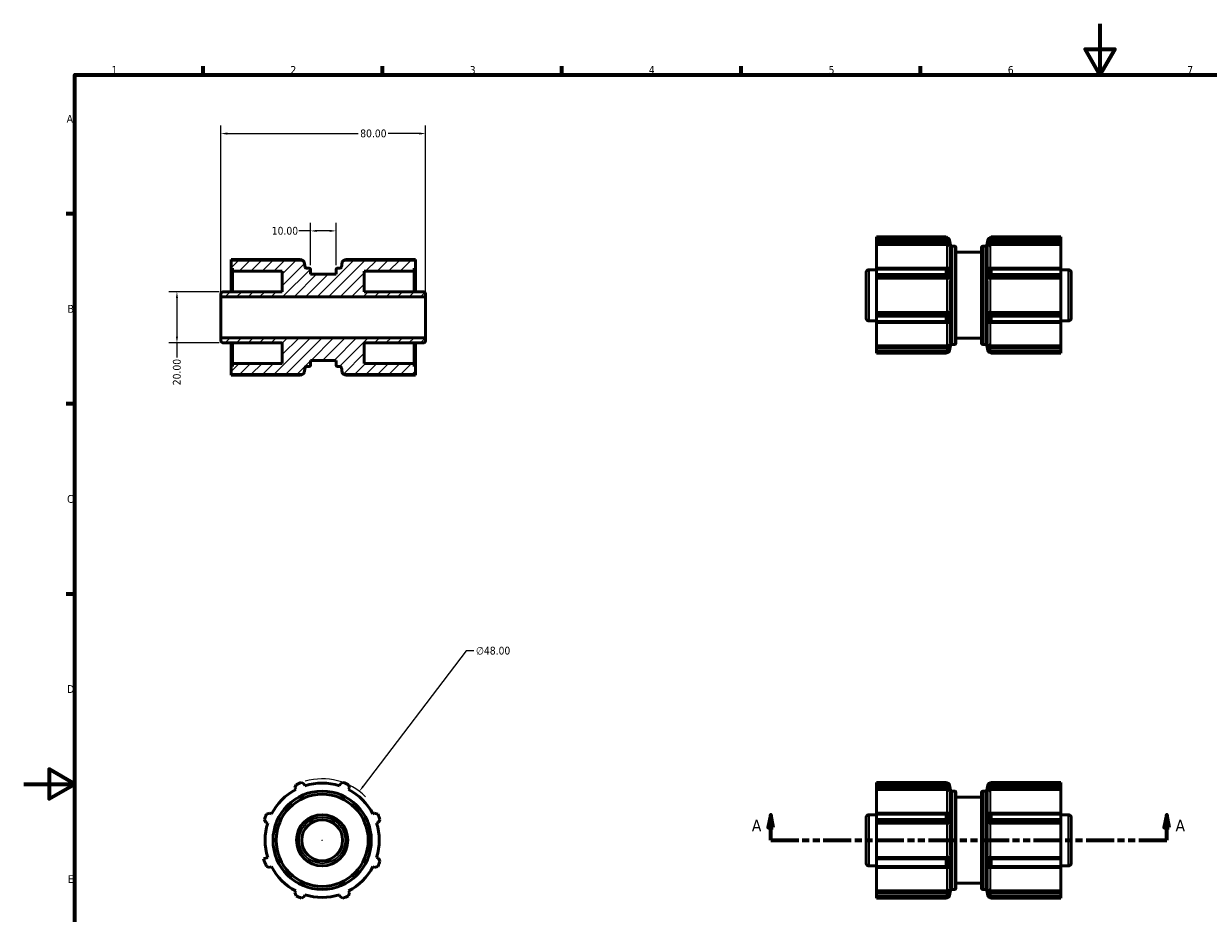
# Model space of a CAD drawing. Header units: millimetres. Extents: x 0 to 903, y 0 to 594.
# Tile 2 of 3: x 0 to 463, y 247 to 594. Entities that reach past the tile are written whole.
import ezdxf

# ---------------------------------------------------------------- set-up
doc = ezdxf.new("R2010")
doc.units = ezdxf.units.MM
doc.linetypes.add('DOUBLE_DASH_CHAIN', pattern=[1.2403, 0.6614, -0.0827, 0.1654, -0.0827, 0.1654, -0.0827])
for name, color, linetype, lineweight in [('Border (ANSI)', 7, 'Continuous', 70), ('Dimension (ANSI)', 7, 'Continuous', 25), ('Hatch (ANSI)', 7, 'Continuous', 18), ('Section Line (ANSI)', 7, 'DOUBLE_DASH_CHAIN', 70), ('Visible (ANSI)', 7, 'Continuous', 50), ('Visible Narrow (ANSI)', 7, 'Continuous', 35)]:
    doc.layers.add(name, color=color, linetype=linetype, lineweight=lineweight)
doc.styles.add('Label Text (ANSI)', font='tahoma.ttf')
doc.styles.add('Note Text (ANSI)', font='tahoma.ttf')
doc.dimstyles.new('Default - mm (ANSI)', dxfattribs={"dimtxt": 3.048, "dimasz": 2.5, "dimexe": 3.175, "dimexo": 1.6002, "dimgap": 0.8, "dimtad": 0, "dimtoh": 1, "dimrnd": 1e-08, "dimzin": 4, "dimdsep": 46, "dimtxsty": 'Note Text (ANSI)', "dimcen": 0.09, "dimdle": 10, "dimclrd": 256, "dimclre": 256, "dimclrt": 256, "dimadec": 1, "dimazin": 1, "dimtfac": 1, "dimtofl": 0, "dimtmove": 0, "dimatfit": 3, "dimfxl": 1, "dimtolj": 1, "dimtzin": 4, "dimlwd": -1, "dimlwe": -1, "dimarcsym": 0})

# ---------------------------------------------------------------- blocks, each defined once
blk = doc.blocks.new('Borders Default Border')
at = {"layer": 'Border (ANSI)'}
for p, q in [((70.08, 574), (70.08, 577.45)), ((140.17, 574), (140.17, 577.45)), ((210.25, 574), (210.25, 577.45)), ((280.33, 574), (280.33, 577.45)), ((350.42, 574), (350.42, 577.45)), ((20, 519.75), (16.55, 519.75)), ((20, 445.5), (16.55, 445.5)), ((20, 371.25), (16.55, 371.25))]:
    blk.add_line(p, q, dxfattribs=at)
at = {"layer": 'Border (ANSI)', "flags": 128}
for points in [[(420.5, 594), (420.5, 574), (414.73, 584), (426.27, 584), (420.5, 574)], [(20, 20), (20, 574), (821, 574), (821, 20), (20, 20)], [(0, 297), (20, 297), (10, 302.77), (10, 291.23), (20, 297)]]:
    blk.add_lwpolyline(points, dxfattribs=at)
at = {"layer": 'Border (ANSI)', "char_height": 3.05, "attachment_point": 7, "style": 'Note Text (ANSI)'}
for s, insert in [('1', (34.35, 574.4)), ('2', (104.2, 574.4)), ('3', (174.26, 574.34)), ('4', (244.23, 574.4)), ('5', (314.48, 574.34)), ('6', (384.49, 574.34)), ('7', (454.6, 574.4)), ('A', (16.78, 555.35)), ('B', (17.15, 481.1)), ('C', (16.95, 406.8)), ('D', (16.96, 332.6)), ('E', (17.21, 258.35))]:
    blk.add_mtext(s, dxfattribs=dict(at, insert=insert))
blk = doc.blocks.new('2dTransSection0')
at = {"layer": 'Section Line (ANSI)', "linetype": 'Continuous'}
for p, q in [((291.87, 285.06), (290.87, 280.06)), ((291.87, 280.06), (291.87, 285.06)), ((292.87, 280.06), (291.87, 285.06)), ((446.57, 285.06), (445.57, 280.06)), ((446.57, 280.06), (446.57, 285.06)), ((447.57, 280.06), (446.57, 285.06)), ((290.87, 280.06), (292.87, 280.06)), ((291.87, 275.06), (291.87, 280.06)), ((445.57, 280.06), (447.57, 280.06)), ((446.57, 275.06), (446.57, 280.06)), ((291.87, 275.06), (302.8, 275.06)), ((435.63, 275.06), (446.57, 275.06))]:
    blk.add_line(p, q, dxfattribs=at)
at = {"layer": 'Section Line (ANSI)', "linetype": 'DOUBLE_DASH_CHAIN', "ltscale": 16.558615}
blk.add_line((291.87, 275.06), (446.57, 275.06), dxfattribs=at)
at = {"layer": 'Section Line (ANSI)', "linetype": 'Continuous', "flags": 128}
for points in [[(292.87, 280.06), (291.87, 285.06), (290.87, 280.06), (292.87, 280.06)], [(447.57, 280.06), (446.57, 285.06), (445.57, 280.06), (447.57, 280.06)]]:
    blk.add_lwpolyline(points, dxfattribs=at)
at = {"layer": 'Section Line (ANSI)'}
for points in [[(292.87, 280.06), (291.87, 285.06), (290.87, 280.06), (292.87, 280.06)], [(447.57, 280.06), (446.57, 285.06), (445.57, 280.06), (447.57, 280.06)]]:
    blk.add_solid(points, dxfattribs=at)
at = {"layer": 'Section Line (ANSI)', "char_height": 4.57, "attachment_point": 7, "style": 'Label Text (ANSI)'}
for insert in [(284.51, 278.56), (450.04, 278.56)]:
    blk.add_mtext('A', dxfattribs=dict(at, insert=insert))
blk = doc.blocks.new('*D7')
at = {"layer": 'Defpoints', "color": 0, "transparency": 16777216}
for p in [(157.03, 551.09), (77.03, 487.31), (157.03, 487.31)]:
    blk.add_point(p, dxfattribs=at)
at = {"layer": 'Dimension (ANSI)', "transparency": 16777216}
for p, q in [((77.03, 488.91), (77.03, 554.26)), ((79.53, 551.09), (130.68, 551.09)), ((154.53, 551.09), (142.38, 551.09)), ((157.03, 488.91), (157.03, 554.26))]:
    blk.add_line(p, q, dxfattribs=at)
for points in [[(79.53, 551.51), (79.53, 550.67), (77.03, 551.09)], [(154.53, 551.51), (154.53, 550.67), (157.03, 551.09)]]:
    blk.add_solid(points, dxfattribs=at)
at = {"layer": 'Dimension (ANSI)', "transparency": 16777216, "insert": (131.48, 552.68), "char_height": 3.048, "attachment_point": 1, "style": 'Note Text (ANSI)'}
blk.add_mtext('\\A1;80.00', dxfattribs=at)
blk = doc.blocks.new('*D8')
at = {"layer": 'Defpoints', "color": 0, "transparency": 16777216}
for p in [(122.03, 513.07), (112.03, 498.03), (122.03, 498.03)]:
    blk.add_point(p, dxfattribs=at)
at = {"layer": 'Dimension (ANSI)', "transparency": 16777216}
for p, q in [((112.03, 499.63), (112.03, 516.24)), ((122.03, 499.63), (122.03, 516.24)), ((112.03, 513.07), (107.51, 513.07)), ((119.53, 513.07), (114.53, 513.07))]:
    blk.add_line(p, q, dxfattribs=at)
for points in [[(114.53, 513.48), (114.53, 512.65), (112.03, 513.07)], [(119.53, 513.48), (119.53, 512.65), (122.03, 513.07)]]:
    blk.add_solid(points, dxfattribs=at)
at = {"layer": 'Dimension (ANSI)', "transparency": 16777216, "insert": (96.92, 514.65), "char_height": 3.048, "attachment_point": 1, "style": 'Note Text (ANSI)'}
blk.add_mtext('\\A1;10.00', dxfattribs=at)
blk = doc.blocks.new('*D9')
at = {"layer": 'Defpoints', "color": 0, "transparency": 16777216}
for p in [(131.14, 294.17), (102.1, 255.95)]:
    blk.add_point(p, dxfattribs=at)
at = {"layer": 'Dimension (ANSI)', "transparency": 16777216}
for p, q in [((172.82, 349.01), (132.65, 296.16)), ((175.89, 349.01), (172.82, 349.01)), ((116.53, 275.06), (116.71, 275.06)), ((116.62, 274.97), (116.62, 275.15))]:
    blk.add_line(p, q, dxfattribs=at)
blk.add_arc((116.62, 275.06), 24, 45.1848, 105.9718, dxfattribs=at)
blk.add_solid([(132.32, 296.41), (132.99, 295.9), (131.14, 294.17)], dxfattribs=at)
at = {"layer": 'Dimension (ANSI)', "transparency": 16777216, "insert": (176.69, 350.65), "char_height": 3.048, "attachment_point": 1, "style": 'Note Text (ANSI)'}
blk.add_mtext('\\A1;∅48.00', dxfattribs=at)
blk = doc.blocks.new('*D10')
at = {"layer": 'Defpoints', "color": 0, "transparency": 16777216}
for p in [(77.99, 489.31), (59.88, 469.31), (77.99, 469.31)]:
    blk.add_point(p, dxfattribs=at)
at = {"layer": 'Dimension (ANSI)', "transparency": 16777216}
for p, q in [((76.39, 489.31), (56.7, 489.31)), ((59.88, 486.81), (59.88, 471.81)), ((76.39, 469.31), (56.7, 469.31)), ((59.88, 469.31), (59.88, 463.62))]:
    blk.add_line(p, q, dxfattribs=at)
for points in [[(59.46, 486.81), (60.29, 486.81), (59.88, 489.31)], [(59.46, 471.81), (60.29, 471.81), (59.88, 469.31)]]:
    blk.add_solid(points, dxfattribs=at)
at = {"layer": 'Dimension (ANSI)', "transparency": 16777216, "insert": (58.29, 452.79), "char_height": 3.048, "attachment_point": 1, "rotation": 90, "style": 'Note Text (ANSI)'}
blk.add_mtext('\\A1;20.00', dxfattribs=at)

msp = doc.modelspace()

# ---------------------------------------------------------------- hatches: boundary and pattern name
at = {"layer": 'Hatch (ANSI)'}
h = msp.add_hatch(dxfattribs=at)
h.set_pattern_fill('ANSI31', color=256, scale=25.4, style=0)
h.set_pattern_definition([(45, (0, 0), (-2.245064, 2.245064), [])])
edge = h.paths.add_edge_path()
edge.add_ellipse((110.399, 459.628), major_axis=(-0.473, 0.083), ratio=1, start_angle=280, end_angle=360)
edge.add_line((109.927, 459.711), (109.586, 457.781))
edge.add_ellipse((108.641, 457.948), major_axis=(0, -0.96), ratio=1, start_angle=0, end_angle=80, ccw=False)
edge.add_line((108.641, 456.988), (81.03, 456.988))
edge.add_line((81.03, 456.988), (81.03, 460.108))
edge.add_line((81.03, 460.108), (81.53, 460.108))
edge.add_line((81.53, 460.108), (81.53, 461.308))
edge.add_line((81.53, 461.308), (101.03, 461.308))
edge.add_line((101.03, 461.308), (101.03, 469.308))
edge.add_line((101.03, 469.308), (77.99, 469.308))
edge.add_ellipse((77.99, 470.268), major_axis=(-0.96, 0), ratio=1, start_angle=0, end_angle=90, ccw=False)
edge.add_line((77.03, 470.268), (77.03, 471.308))
edge.add_line((77.03, 471.308), (157.03, 471.308))
edge.add_line((157.03, 471.308), (157.03, 470.268))
edge.add_ellipse((156.07, 470.268), major_axis=(0, -0.96), ratio=1, start_angle=0, end_angle=90, ccw=False)
edge.add_line((156.07, 469.308), (133.03, 469.308))
edge.add_line((133.03, 469.308), (133.03, 461.308))
edge.add_line((133.03, 461.308), (152.53, 461.308))
edge.add_line((152.53, 461.308), (152.53, 460.108))
edge.add_line((152.53, 460.108), (153.03, 460.108))
edge.add_line((153.03, 460.108), (153.03, 456.988))
edge.add_line((153.03, 456.988), (125.42, 456.988))
edge.add_ellipse((125.42, 457.948), major_axis=(-0.945, -0.167), ratio=1, start_angle=0, end_angle=80, ccw=False)
edge.add_line((124.474, 457.781), (124.134, 459.711))
edge.add_ellipse((123.661, 459.628), major_axis=(0, 0.48), ratio=1, start_angle=280, end_angle=360)
edge.add_line((123.661, 460.108), (122.51, 460.108))
edge.add_ellipse((122.51, 460.588), major_axis=(-0.48, 0), ratio=1, start_angle=0, end_angle=90, ccw=False)
edge.add_line((122.03, 460.588), (122.03, 462.508))
edge.add_line((122.03, 462.508), (112.03, 462.508))
edge.add_line((112.03, 462.508), (112.03, 460.588))
edge.add_ellipse((111.55, 460.588), major_axis=(0, -0.48), ratio=1, start_angle=0, end_angle=90, ccw=False)
edge.add_line((111.55, 460.108), (110.399, 460.108))
edge = h.paths.add_edge_path()
edge.add_ellipse((110.399, 498.988), major_axis=(0, -0.48), ratio=1, start_angle=280, end_angle=360)
edge.add_line((110.399, 498.508), (111.55, 498.508))
edge.add_ellipse((111.55, 498.028), major_axis=(0.48, 0), ratio=1, start_angle=0, end_angle=90, ccw=False)
edge.add_line((112.03, 498.028), (112.03, 496.108))
edge.add_line((112.03, 496.108), (122.03, 496.108))
edge.add_line((122.03, 496.108), (122.03, 498.028))
edge.add_ellipse((122.51, 498.028), major_axis=(0, 0.48), ratio=1, start_angle=0, end_angle=90, ccw=False)
edge.add_line((122.51, 498.508), (123.661, 498.508))
edge.add_ellipse((123.661, 498.988), major_axis=(0.473, -0.083), ratio=1, start_angle=280, end_angle=360)
edge.add_line((124.134, 498.905), (124.474, 500.835))
edge.add_ellipse((125.42, 500.668), major_axis=(0, 0.96), ratio=1, start_angle=0, end_angle=80, ccw=False)
edge.add_line((125.42, 501.628), (153.03, 501.628))
edge.add_line((153.03, 501.628), (153.03, 498.508))
edge.add_line((153.03, 498.508), (152.53, 498.508))
edge.add_line((152.53, 498.508), (152.53, 497.308))
edge.add_line((152.53, 497.308), (133.03, 497.308))
edge.add_line((133.03, 497.308), (133.03, 489.308))
edge.add_line((133.03, 489.308), (156.07, 489.308))
edge.add_ellipse((156.07, 488.348), major_axis=(0.96, 0), ratio=1, start_angle=0, end_angle=90, ccw=False)
edge.add_line((157.03, 488.348), (157.03, 487.308))
edge.add_line((157.03, 487.308), (77.03, 487.308))
edge.add_line((77.03, 487.308), (77.03, 488.348))
edge.add_ellipse((77.99, 488.348), major_axis=(0, 0.96), ratio=1, start_angle=0, end_angle=90, ccw=False)
edge.add_line((77.99, 489.308), (101.03, 489.308))
edge.add_line((101.03, 489.308), (101.03, 497.308))
edge.add_line((101.03, 497.308), (81.53, 497.308))
edge.add_line((81.53, 497.308), (81.53, 498.508))
edge.add_line((81.53, 498.508), (81.03, 498.508))
edge.add_line((81.03, 498.508), (81.03, 501.628))
edge.add_line((81.03, 501.628), (108.641, 501.628))
edge.add_ellipse((108.641, 500.668), major_axis=(0.945, 0.167), ratio=1, start_angle=0, end_angle=80, ccw=False)
edge.add_line((109.586, 500.835), (109.927, 498.905))

# ---------------------------------------------------------------- linework, layer by layer
at = {"layer": 'Visible (ANSI)'}
for p, q in [((360.378, 510.803), (333.218, 510.803)), ((333.218, 509.628), (333.218, 510.803)), ((333.218, 509.628), (333.218, 508.351)), ((360.378, 509.628), (333.218, 509.628)), ((361.505, 509.901), (360.378, 510.803)), ((360.378, 509.628), (360.378, 510.803)), ((361.505, 509.901), (361.774, 508.444)), ((361.505, 509.901), (361.505, 508.37)), ((362.115, 507.51), (361.774, 509.441)), ((376.322, 507.51), (376.662, 509.441)), ((376.662, 508.444), (376.931, 509.901)), ((378.058, 510.803), (376.931, 509.901)), ((376.931, 508.37), (376.931, 509.901)), ((378.058, 510.803), (378.058, 509.628)), ((405.218, 510.803), (378.058, 510.803)), ((405.218, 509.628), (378.058, 509.628)), ((405.218, 509.628), (405.218, 510.803)), ((405.218, 508.351), (405.218, 509.628)), ((333.218, 507.712), (333.218, 508.351)), ((333.218, 508.351), (361.507, 508.351)), ((333.218, 507.712), (360.829, 507.712)), ((333.218, 507.712), (333.218, 498.553)), ((361.507, 508.351), (361.774, 507.008)), ((362.587, 507.114), (363.738, 507.114)), ((364.218, 506.634), (364.218, 469.194)), ((364.218, 504.714), (374.218, 504.714)), ((374.218, 469.194), (374.218, 506.634)), ((374.698, 507.114), (375.849, 507.114)), ((376.662, 507.008), (376.929, 508.351)), ((376.929, 508.351), (405.218, 508.351)), ((405.218, 507.712), (377.607, 507.712)), ((405.218, 508.351), (405.218, 507.712)), ((405.218, 498.553), (405.218, 507.712)), ((81.03, 501.89), (81.03, 501.628)), ((108.19, 501.89), (81.03, 501.89)), ((108.641, 501.628), (81.03, 501.628)), ((81.03, 501.628), (81.03, 498.508)), ((109.927, 498.905), (109.586, 500.835)), ((124.474, 500.835), (124.134, 498.905)), ((153.03, 501.628), (125.42, 501.628)), ((153.03, 501.89), (125.87, 501.89)), ((153.03, 501.628), (153.03, 501.89)), ((153.03, 498.508), (153.03, 501.628)), ((81.03, 498.508), (81.53, 498.508)), ((81.03, 489.308), (81.03, 498.508)), ((81.53, 498.508), (81.53, 497.308)), ((81.53, 497.308), (101.03, 497.308)), ((81.53, 489.308), (81.53, 497.308)), ((101.03, 497.308), (101.03, 489.308)), ((111.55, 498.508), (110.399, 498.508)), ((112.03, 496.108), (112.03, 498.028)), ((122.03, 496.108), (112.03, 496.108)), ((122.03, 498.028), (122.03, 496.108)), ((123.661, 498.508), (122.51, 498.508)), ((133.03, 489.308), (133.03, 497.308)), ((133.03, 497.308), (152.53, 497.308)), ((152.53, 497.308), (152.53, 498.508)), ((152.53, 498.508), (153.03, 498.508)), ((152.53, 489.308), (152.53, 497.308)), ((153.03, 489.308), (153.03, 498.508)), ((329.218, 478.874), (329.218, 496.954)), ((330.178, 497.914), (333.218, 497.914)), ((333.218, 498.553), (333.218, 498.136)), ((361.507, 498.553), (333.218, 498.553)), ((333.218, 498.136), (360.378, 498.136)), ((333.218, 496.04), (333.218, 498.136)), ((333.218, 496.04), (333.218, 494.842)), ((360.378, 496.04), (333.218, 496.04)), ((360.378, 496.04), (360.378, 498.136)), ((361.505, 498.546), (361.505, 494.861)), ((361.507, 498.553), (361.774, 497.854)), ((376.662, 497.854), (376.929, 498.553)), ((405.218, 498.553), (376.929, 498.553)), ((376.931, 494.861), (376.931, 498.546)), ((378.058, 498.136), (378.058, 496.04)), ((378.058, 498.136), (405.218, 498.136)), ((405.218, 496.04), (378.058, 496.04)), ((405.218, 498.136), (405.218, 498.553)), ((405.218, 496.04), (405.218, 498.136)), ((405.218, 497.914), (408.258, 497.914)), ((405.218, 494.842), (405.218, 496.04)), ((409.218, 496.954), (409.218, 478.874)), ((333.218, 494.626), (333.218, 494.842)), ((333.218, 494.842), (361.507, 494.842)), ((333.218, 494.626), (360.829, 494.626)), ((333.218, 494.626), (333.218, 481.202)), ((361.507, 494.842), (361.774, 494.387)), ((376.662, 494.387), (376.929, 494.842)), ((376.929, 494.842), (405.218, 494.842)), ((405.218, 494.626), (377.607, 494.626)), ((405.218, 494.842), (405.218, 494.626)), ((405.218, 481.202), (405.218, 494.626)), ((77.03, 488.348), (77.03, 487.308)), ((77.03, 487.308), (157.03, 487.308)), ((77.03, 471.308), (77.03, 487.308)), ((101.03, 489.308), (77.99, 489.308)), ((156.07, 489.308), (133.03, 489.308)), ((157.03, 487.308), (157.03, 488.348)), ((157.03, 471.308), (157.03, 487.308)), ((361.507, 480.986), (361.774, 481.441)), ((376.662, 481.441), (376.929, 480.986)), ((330.178, 477.914), (333.218, 477.914)), ((333.218, 481.202), (360.829, 481.202)), ((333.218, 480.986), (333.218, 481.202)), ((333.218, 480.986), (333.218, 479.787)), ((361.507, 480.986), (333.218, 480.986)), ((333.218, 479.787), (360.378, 479.787)), ((333.218, 477.692), (333.218, 479.787)), ((333.218, 477.692), (333.218, 477.275)), ((360.378, 477.692), (333.218, 477.692)), ((333.218, 477.275), (333.218, 468.116)), ((333.218, 477.275), (361.507, 477.275)), ((360.378, 477.692), (360.378, 479.787)), ((361.505, 480.967), (361.505, 477.282)), ((361.507, 477.275), (361.774, 477.974)), ((376.662, 477.974), (376.929, 477.275)), ((405.218, 480.986), (376.929, 480.986)), ((376.929, 477.275), (405.218, 477.275)), ((376.931, 477.282), (376.931, 480.967)), ((405.218, 481.202), (377.607, 481.202)), ((378.058, 479.787), (378.058, 477.692)), ((378.058, 479.787), (405.218, 479.787)), ((405.218, 477.692), (378.058, 477.692)), ((405.218, 481.202), (405.218, 480.986)), ((405.218, 479.787), (405.218, 480.986)), ((405.218, 477.692), (405.218, 479.787)), ((405.218, 477.914), (408.258, 477.914)), ((405.218, 477.275), (405.218, 477.692)), ((405.218, 468.116), (405.218, 477.275)), ((157.03, 471.308), (77.03, 471.308)), ((77.03, 471.308), (77.03, 470.268)), ((77.99, 469.308), (101.03, 469.308)), ((81.03, 460.108), (81.03, 469.308)), ((81.53, 461.308), (81.53, 469.308)), ((101.03, 469.308), (101.03, 461.308)), ((133.03, 461.308), (133.03, 469.308)), ((133.03, 469.308), (156.07, 469.308)), ((152.53, 461.308), (152.53, 469.308)), ((153.03, 460.108), (153.03, 469.308)), ((157.03, 470.268), (157.03, 471.308)), ((333.218, 468.116), (360.829, 468.116)), ((333.218, 467.477), (333.218, 468.116)), ((361.507, 467.477), (333.218, 467.477)), ((333.218, 467.477), (333.218, 466.199)), ((361.507, 467.477), (361.774, 468.819)), ((362.115, 468.317), (361.774, 466.387)), ((362.587, 468.714), (363.738, 468.714)), ((364.218, 471.114), (374.218, 471.114)), ((374.698, 468.714), (375.849, 468.714)), ((376.322, 468.317), (376.662, 466.387)), ((376.662, 468.819), (376.929, 467.477)), ((405.218, 467.477), (376.929, 467.477)), ((405.218, 468.116), (377.607, 468.116)), ((405.218, 468.116), (405.218, 467.477)), ((405.218, 466.199), (405.218, 467.477)), ((333.218, 466.199), (360.378, 466.199)), ((333.218, 465.332), (333.218, 466.199)), ((360.378, 465.332), (333.218, 465.332)), ((360.378, 465.332), (360.378, 466.199)), ((361.505, 467.457), (361.505, 465.931)), ((361.774, 467.383), (361.507, 465.94)), ((376.662, 467.383), (376.929, 465.94)), ((376.931, 465.931), (376.931, 467.457)), ((378.058, 466.199), (378.058, 465.332)), ((378.058, 466.199), (405.218, 466.199)), ((405.218, 465.332), (378.058, 465.332)), ((405.218, 465.332), (405.218, 466.199)), ((81.53, 460.108), (81.03, 460.108)), ((81.03, 460.108), (81.03, 456.988)), ((101.03, 461.308), (81.53, 461.308)), ((81.53, 461.308), (81.53, 460.108)), ((109.586, 457.781), (109.927, 459.711)), ((110.399, 460.108), (111.55, 460.108)), ((112.03, 460.588), (112.03, 462.508)), ((112.03, 462.508), (122.03, 462.508)), ((122.03, 462.508), (122.03, 460.588)), ((122.51, 460.108), (123.661, 460.108)), ((124.134, 459.711), (124.474, 457.781)), ((152.53, 461.308), (133.03, 461.308)), ((152.53, 460.108), (152.53, 461.308)), ((153.03, 460.108), (152.53, 460.108)), ((153.03, 456.988), (153.03, 460.108)), ((81.03, 456.988), (108.641, 456.988)), ((81.03, 456.988), (81.03, 456.726)), ((81.03, 456.726), (108.19, 456.726)), ((125.42, 456.988), (153.03, 456.988)), ((125.87, 456.726), (153.03, 456.726)), ((153.03, 456.726), (153.03, 456.988)), ((105.98, 295.496), (106.397, 296.773)), ((108.492, 297.641), (109.69, 297.033)), ((109.907, 296.346), (109.69, 297.033)), ((123.547, 297.033), (123.33, 296.346)), ((123.547, 297.033), (124.745, 297.641)), ((126.84, 296.773), (127.257, 295.496)), ((333.218, 297.641), (360.378, 297.641)), ((333.218, 296.773), (333.218, 297.641)), ((333.218, 296.773), (333.218, 295.496)), ((360.378, 296.773), (333.218, 296.773)), ((360.378, 296.773), (360.378, 297.641)), ((361.505, 297.042), (361.505, 295.515)), ((361.507, 297.033), (361.774, 295.589)), ((362.115, 294.656), (361.774, 296.586)), ((376.322, 294.656), (376.662, 296.586)), ((376.662, 295.589), (376.929, 297.033)), ((376.931, 295.515), (376.931, 297.042)), ((378.058, 297.641), (378.058, 296.773)), ((378.058, 297.641), (405.218, 297.641)), ((405.218, 296.773), (378.058, 296.773)), ((405.218, 296.773), (405.218, 297.641)), ((405.218, 295.496), (405.218, 296.773)), ((105.98, 295.496), (106.312, 294.857)), ((126.925, 294.857), (127.257, 295.496)), ((333.218, 294.857), (333.218, 295.496)), ((333.218, 295.496), (361.507, 295.496)), ((333.218, 294.857), (360.829, 294.857)), ((333.218, 294.857), (333.218, 285.698)), ((361.507, 295.496), (361.774, 294.153)), ((362.587, 294.259), (363.738, 294.259)), ((364.218, 293.779), (364.218, 256.339)), ((364.218, 291.859), (374.218, 291.859)), ((374.218, 256.339), (374.218, 293.779)), ((374.698, 294.259), (375.849, 294.259)), ((376.662, 294.153), (376.929, 295.496)), ((376.929, 295.496), (405.218, 295.496)), ((405.218, 294.857), (377.607, 294.857)), ((405.218, 295.496), (405.218, 294.857)), ((405.218, 285.698), (405.218, 294.857)), ((94.645, 281.987), (94.036, 283.185)), ((94.904, 285.281), (96.182, 285.698)), ((96.821, 285.365), (96.182, 285.698)), ((137.055, 285.698), (136.417, 285.365)), ((137.055, 285.698), (138.333, 285.281)), ((139.201, 283.185), (138.592, 281.987)), ((329.218, 266.019), (329.218, 284.099)), ((330.178, 285.059), (333.218, 285.059)), ((333.218, 285.698), (333.218, 285.281)), ((361.507, 285.698), (333.218, 285.698)), ((333.218, 285.281), (360.378, 285.281)), ((333.218, 283.185), (333.218, 285.281)), ((333.218, 283.185), (333.218, 281.987)), ((360.378, 283.185), (333.218, 283.185)), ((360.378, 283.185), (360.378, 285.281)), ((361.505, 285.691), (361.505, 282.006)), ((361.507, 285.698), (361.774, 284.999)), ((376.662, 284.999), (376.929, 285.698)), ((405.218, 285.698), (376.929, 285.698)), ((376.931, 282.006), (376.931, 285.691)), ((378.058, 285.281), (378.058, 283.185)), ((378.058, 285.281), (405.218, 285.281)), ((405.218, 283.185), (378.058, 283.185)), ((405.218, 285.281), (405.218, 285.698)), ((405.218, 283.185), (405.218, 285.281)), ((405.218, 285.059), (408.258, 285.059)), ((405.218, 281.987), (405.218, 283.185)), ((409.218, 284.099), (409.218, 266.019)), ((94.645, 281.987), (95.332, 281.771)), ((137.906, 281.771), (138.592, 281.987)), ((333.218, 281.771), (333.218, 281.987)), ((333.218, 281.987), (361.507, 281.987)), ((333.218, 281.771), (360.829, 281.771)), ((333.218, 281.771), (333.218, 268.347)), ((361.507, 281.987), (361.774, 281.532)), ((376.662, 281.532), (376.929, 281.987)), ((376.929, 281.987), (405.218, 281.987)), ((405.218, 281.771), (377.607, 281.771)), ((405.218, 281.987), (405.218, 281.771)), ((405.218, 268.347), (405.218, 281.771)), ((361.505, 268.126), (361.774, 268.586)), ((376.662, 268.586), (376.931, 268.126)), ((95.332, 268.347), (93.729, 267.842)), ((96.182, 264.42), (94.904, 264.837)), ((96.182, 264.42), (96.821, 264.753)), ((136.417, 264.753), (137.055, 264.42)), ((138.333, 264.837), (137.055, 264.42)), ((138.592, 268.131), (137.906, 268.347)), ((138.592, 268.131), (139.201, 266.932)), ((330.178, 265.059), (333.218, 265.059)), ((333.218, 268.347), (360.829, 268.347)), ((333.218, 267.842), (333.218, 268.347)), ((360.378, 267.842), (333.218, 267.842)), ((333.218, 264.837), (333.218, 267.842)), ((333.218, 264.837), (333.218, 264.42)), ((360.378, 264.837), (333.218, 264.837)), ((333.218, 264.42), (333.218, 255.261)), ((333.218, 264.42), (361.507, 264.42)), ((361.505, 268.126), (360.378, 267.842)), ((360.378, 264.837), (360.378, 267.842)), ((361.505, 268.126), (361.505, 264.427)), ((361.507, 264.42), (361.774, 265.119)), ((376.662, 265.119), (376.929, 264.42)), ((376.929, 264.42), (405.218, 264.42)), ((376.931, 264.427), (376.931, 268.126)), ((378.058, 267.842), (376.931, 268.126)), ((405.218, 268.347), (377.607, 268.347)), ((378.058, 267.842), (378.058, 264.837)), ((405.218, 267.842), (378.058, 267.842)), ((405.218, 264.837), (378.058, 264.837)), ((405.218, 268.347), (405.218, 267.842)), ((405.218, 264.837), (405.218, 267.842)), ((405.218, 265.059), (408.258, 265.059)), ((405.218, 264.42), (405.218, 264.837)), ((405.218, 255.261), (405.218, 264.42)), ((106.312, 255.261), (105.98, 254.622)), ((106.397, 253.344), (105.98, 254.622)), ((127.257, 254.622), (126.84, 253.344)), ((127.257, 254.622), (126.925, 255.261)), ((333.218, 255.261), (360.829, 255.261)), ((333.218, 254.622), (333.218, 255.261)), ((333.218, 254.622), (333.218, 253.344)), ((361.507, 254.622), (333.218, 254.622)), ((361.505, 254.602), (361.505, 253.076)), ((361.507, 254.622), (361.774, 255.964)), ((362.115, 255.462), (361.774, 253.532)), ((362.587, 255.859), (363.738, 255.859)), ((364.218, 258.259), (374.218, 258.259)), ((374.698, 255.859), (375.849, 255.859)), ((376.322, 255.462), (376.662, 253.532)), ((376.662, 255.964), (376.929, 254.622)), ((405.218, 254.622), (376.929, 254.622)), ((376.931, 253.076), (376.931, 254.602)), ((405.218, 255.261), (377.607, 255.261)), ((405.218, 255.261), (405.218, 254.622)), ((405.218, 253.344), (405.218, 254.622)), ((109.69, 253.085), (108.492, 252.477)), ((109.69, 253.085), (109.907, 253.772)), ((123.33, 253.772), (123.547, 253.085)), ((124.745, 252.477), (123.547, 253.085)), ((333.218, 253.344), (360.378, 253.344)), ((333.218, 252.477), (333.218, 253.344)), ((360.378, 252.477), (333.218, 252.477)), ((360.378, 252.477), (360.378, 253.344)), ((361.507, 253.085), (361.774, 254.529)), ((376.662, 254.529), (376.929, 253.085)), ((378.058, 253.344), (378.058, 252.477)), ((378.058, 253.344), (405.218, 253.344)), ((405.218, 252.477), (378.058, 252.477)), ((405.218, 252.477), (405.218, 253.344))]:
    msp.add_line(p, q, dxfattribs=at)
for radius in [19.2, 18, 10, 8]:
    msp.add_circle((116.619, 275.059), radius, dxfattribs=at)
for centre, radius, start, end in [((360.829, 509.274), 0.96, 10, 69.45812), ((377.607, 509.274), 0.96, 110.54188, 170), ((362.587, 507.594), 0.48, 190, 270), ((363.738, 506.634), 0.48, 0, 90), ((374.698, 506.634), 0.48, 90, 180), ((375.849, 507.594), 0.48, 270, 350), ((108.641, 500.668), 0.96, 10, 90), ((125.42, 500.668), 0.96, 90, 170), ((110.399, 498.988), 0.48, 190, 270), ((111.55, 498.028), 0.48, 0, 90), ((122.51, 498.028), 0.48, 90, 180), ((123.661, 498.988), 0.48, 270, 350), ((330.178, 496.954), 0.96, 90, 180), ((408.258, 496.954), 0.96, 0, 90), ((77.99, 488.348), 0.96, 90, 180), ((156.07, 488.348), 0.96, 0, 90), ((330.178, 478.874), 0.96, 180, 270), ((408.258, 478.874), 0.96, 270, 0), ((77.99, 470.268), 0.96, 180, 270), ((156.07, 470.268), 0.96, 270, 0), ((362.587, 468.234), 0.48, 90, 170), ((363.738, 469.194), 0.48, 270, 0), ((374.698, 469.194), 0.48, 180, 270), ((375.849, 468.234), 0.48, 10, 90), ((360.829, 466.554), 0.96, 273.00248, 350), ((377.607, 466.554), 0.96, 190, 266.99752), ((110.399, 459.628), 0.48, 90, 170), ((111.55, 460.588), 0.48, 270, 0), ((122.51, 460.588), 0.48, 180, 270), ((123.661, 459.628), 0.48, 10, 90), ((108.641, 457.948), 0.96, 270, 350), ((125.42, 457.948), 0.96, 190, 270), ((116.619, 275.059), 24, 109.79198, 115.20802), ((116.619, 275.059), 22.32, 72.5, 107.5), ((116.619, 275.059), 24, 64.79198, 70.20802), ((360.829, 296.419), 0.96, 10, 86.99752), ((377.607, 296.419), 0.96, 93.00248, 170), ((116.619, 275.059), 22.32, 117.5, 152.5), ((116.619, 275.059), 22.32, 27.5, 62.5), ((362.587, 294.739), 0.48, 190, 270), ((363.738, 293.779), 0.48, 0, 90), ((374.698, 293.779), 0.48, 90, 180), ((375.849, 294.739), 0.48, 270, 350), ((116.619, 275.059), 24, 154.79198, 160.20802), ((116.619, 275.059), 24, 19.79198, 25.20802), ((330.178, 284.099), 0.96, 90, 180), ((408.258, 284.099), 0.96, 0, 90), ((116.619, 275.059), 22.32, 162.5, 197.5), ((116.619, 275.059), 22.32, 342.5, 17.5), ((116.619, 275.059), 24, 197.5, 205.20802), ((116.619, 275.059), 22.32, 207.5, 242.5), ((116.619, 275.059), 22.32, 297.5, 332.5), ((116.619, 275.059), 24, 334.79198, 340.20802), ((330.178, 266.019), 0.96, 180, 270), ((408.258, 266.019), 0.96, 270, 0), ((362.587, 255.379), 0.48, 90, 170), ((363.738, 256.339), 0.48, 270, 0), ((374.698, 256.339), 0.48, 180, 270), ((375.849, 255.379), 0.48, 10, 90), ((116.619, 275.059), 24, 244.79198, 250.20802), ((116.619, 275.059), 22.32, 252.5, 287.5), ((116.619, 275.059), 24, 289.79198, 295.20802), ((360.829, 253.699), 0.96, 273.00248, 350), ((377.607, 253.699), 0.96, 190, 266.99752)]:
    msp.add_arc(centre, radius, start, end, dxfattribs=at)
for centre, major_axis, ratio, start_param, end_param in [((360.829, 506.86), (0.96, 0), 0.8870108, 0.1745329, 1.5707963), ((377.607, 506.86), (-0.96, 0), 0.8870108, 4.712389, 6.1086524), ((360.829, 494.337), (0.96, 0), 0.3007058, 0.1745329, 1.5707963), ((377.607, 494.337), (-0.96, 0), 0.3007058, 4.712389, 6.1086524), ((360.829, 481.491), (0.96, 0), 0.3007058, 4.712389, 6.1086524), ((377.607, 481.491), (-0.96, 0), 0.3007058, 0.1745329, 1.5707963), ((360.829, 468.967), (0.96, 0), 0.8870108, 4.712389, 6.1086524), ((377.607, 468.967), (-0.96, 0), 0.8870108, 0.1745329, 1.5707963), ((360.829, 294.005), (0.96, 0), 0.8870108, 0.1745329, 1.5707963), ((377.607, 294.005), (-0.96, 0), 0.8870108, 4.712389, 6.1086524), ((360.829, 281.482), (0.96, 0), 0.3007058, 0.1745329, 1.5707963), ((377.607, 281.482), (-0.96, 0), 0.3007058, 4.712389, 6.1086524), ((360.829, 268.636), (0.96, 0), 0.3007058, 4.712389, 6.1086524), ((377.607, 268.636), (-0.96, 0), 0.3007058, 0.1745329, 1.5707963), ((360.829, 256.112), (0.96, 0), 0.8870108, 4.712389, 6.1086524), ((377.607, 256.112), (-0.96, 0), 0.8870108, 0.1745329, 1.5707963)]:
    msp.add_ellipse(centre, major_axis=major_axis, ratio=ratio, start_param=start_param, end_param=end_param, dxfattribs=at)
for points in [[(361.505, 508.37), (361.134, 508.793), (360.757, 509.213), (360.378, 509.628)], [(378.058, 509.628), (377.679, 509.213), (377.302, 508.793), (376.931, 508.37)], [(108.691, 501.627), (108.525, 501.715), (108.358, 501.803), (108.19, 501.89)], [(125.87, 501.89), (125.703, 501.803), (125.536, 501.715), (125.369, 501.627)], [(361.505, 498.546), (361.134, 498.408), (360.757, 498.271), (360.378, 498.136)], [(361.505, 494.861), (361.134, 495.257), (360.757, 495.651), (360.378, 496.04)], [(378.058, 498.136), (377.679, 498.271), (377.302, 498.408), (376.931, 498.546)], [(378.058, 496.04), (377.679, 495.651), (377.302, 495.257), (376.931, 494.861)], [(361.505, 480.967), (361.134, 480.571), (360.757, 480.177), (360.378, 479.787)], [(361.505, 477.282), (361.134, 477.419), (360.757, 477.556), (360.378, 477.692)], [(378.058, 479.787), (377.679, 480.177), (377.302, 480.571), (376.931, 480.967)], [(378.058, 477.692), (377.679, 477.556), (377.302, 477.419), (376.931, 477.282)], [(108.691, 456.989), (108.525, 456.901), (108.358, 456.813), (108.19, 456.726)], [(125.87, 456.726), (125.703, 456.813), (125.536, 456.901), (125.369, 456.989)], [(361.505, 297.042), (361.134, 297.243), (360.757, 297.443), (360.378, 297.641)], [(361.505, 295.515), (361.134, 295.938), (360.757, 296.358), (360.378, 296.773)], [(378.058, 297.641), (377.679, 297.443), (377.302, 297.243), (376.931, 297.042)], [(378.058, 296.773), (377.679, 296.358), (377.302, 295.938), (376.931, 295.515)], [(361.505, 285.691), (361.134, 285.553), (360.757, 285.416), (360.378, 285.281)], [(361.505, 282.006), (361.134, 282.402), (360.757, 282.796), (360.378, 283.185)], [(378.058, 285.281), (377.679, 285.416), (377.302, 285.553), (376.931, 285.691)], [(378.058, 283.185), (377.679, 282.796), (377.302, 282.402), (376.931, 282.006)], [(361.505, 264.427), (361.134, 264.565), (360.757, 264.702), (360.378, 264.837)], [(378.058, 264.837), (377.679, 264.702), (377.302, 264.565), (376.931, 264.427)], [(361.505, 254.602), (361.134, 254.18), (360.757, 253.76), (360.378, 253.344)], [(378.058, 253.344), (377.679, 253.76), (377.302, 254.18), (376.931, 254.602)], [(361.505, 253.076), (361.134, 252.875), (360.757, 252.675), (360.378, 252.477)], [(378.058, 252.477), (377.679, 252.675), (377.302, 252.875), (376.931, 253.076)]]:
    msp.add_open_spline(points, degree=3, dxfattribs=at)
for points, weights in [([(361.507, 508.351), (361.506, 508.36), (361.505, 508.37)], [5.63671095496, 5.63567103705, 5.63463016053]), ([(376.931, 508.37), (376.93, 508.36), (376.929, 508.351)], [5.63463016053, 5.63567103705, 5.63671095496]), ([(361.505, 498.546), (361.506, 498.549), (361.507, 498.553)], [5.63463016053, 5.63567103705, 5.63671095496]), ([(376.929, 498.553), (376.93, 498.549), (376.931, 498.546)], [5.63671095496, 5.63567103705, 5.63463016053]), ([(361.507, 494.842), (361.506, 494.851), (361.505, 494.861)], [5.63671095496, 5.63567103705, 5.63463016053]), ([(376.931, 494.861), (376.93, 494.851), (376.929, 494.842)], [5.63463016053, 5.63567103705, 5.63671095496]), ([(361.505, 480.967), (361.506, 480.976), (361.507, 480.986)], [5.63463016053, 5.63567103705, 5.63671095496]), ([(361.507, 477.275), (361.506, 477.278), (361.505, 477.282)], [5.63671095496, 5.63567103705, 5.63463016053]), ([(376.929, 480.986), (376.93, 480.976), (376.931, 480.967)], [5.63671095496, 5.63567103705, 5.63463016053]), ([(376.931, 477.282), (376.93, 477.278), (376.929, 477.275)], [5.63463016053, 5.63567103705, 5.63671095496]), ([(361.505, 467.457), (361.506, 467.467), (361.507, 467.477)], [1.004194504, 1.00422191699, 1.00424912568]), ([(376.929, 467.477), (376.93, 467.467), (376.931, 467.457)], [1.00424912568, 1.00422191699, 1.004194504]), ([(361.505, 467.457), (360.964, 466.841), (360.378, 466.199)], [1.00002758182, 1.005864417, 1.01093530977]), ([(360.378, 465.332), (360.964, 465.637), (361.505, 465.931)], [1.01093530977, 1.005864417, 1.00002758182]), ([(361.507, 465.94), (361.506, 465.935), (361.505, 465.931)], [1.00424912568, 1.00422191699, 1.004194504]), ([(376.931, 465.931), (376.93, 465.935), (376.929, 465.94)], [1.004194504, 1.00422191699, 1.00424912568]), ([(378.058, 466.199), (377.473, 466.841), (376.931, 467.457)], [1.01093530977, 1.005864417, 1.00002758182]), ([(376.931, 465.931), (377.473, 465.637), (378.058, 465.332)], [1.00002758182, 1.005864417, 1.01093530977]), ([(361.505, 297.042), (361.506, 297.037), (361.507, 297.033)], [5.63463016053, 5.63567103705, 5.63671095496]), ([(376.929, 297.033), (376.93, 297.037), (376.931, 297.042)], [5.63671095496, 5.63567103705, 5.63463016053]), ([(361.507, 295.496), (361.506, 295.506), (361.505, 295.515)], [5.63671095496, 5.63567103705, 5.63463016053]), ([(376.931, 295.515), (376.93, 295.506), (376.929, 295.496)], [5.63463016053, 5.63567103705, 5.63671095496]), ([(361.505, 285.691), (361.506, 285.694), (361.507, 285.698)], [5.63463016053, 5.63567103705, 5.63671095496]), ([(376.929, 285.698), (376.93, 285.694), (376.931, 285.691)], [5.63671095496, 5.63567103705, 5.63463016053]), ([(361.507, 281.987), (361.506, 281.996), (361.505, 282.006)], [5.63671095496, 5.63567103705, 5.63463016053]), ([(376.931, 282.006), (376.93, 281.996), (376.929, 281.987)], [5.63463016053, 5.63567103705, 5.63671095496]), ([(361.507, 264.42), (361.506, 264.423), (361.505, 264.427)], [5.63671095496, 5.63567103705, 5.63463016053]), ([(376.931, 264.427), (376.93, 264.423), (376.929, 264.42)], [5.63463016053, 5.63567103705, 5.63671095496]), ([(361.505, 254.602), (361.506, 254.612), (361.507, 254.622)], [5.63463016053, 5.63567103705, 5.63671095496]), ([(376.929, 254.622), (376.93, 254.612), (376.931, 254.602)], [5.63671095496, 5.63567103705, 5.63463016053]), ([(361.507, 253.085), (361.506, 253.081), (361.505, 253.076)], [5.63671095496, 5.63567103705, 5.63463016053]), ([(376.931, 253.076), (376.93, 253.081), (376.929, 253.085)], [5.63463016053, 5.63567103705, 5.63671095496])]:
    msp.add_rational_spline(points, weights, degree=2, dxfattribs=at)
at = {"layer": 'Visible Narrow (ANSI)'}
for p, q in [((361.774, 509.438), (361.774, 508.541)), ((376.662, 508.541), (376.662, 509.438)), ((360.829, 499.13), (360.829, 507.397)), ((361.774, 506.696), (361.774, 498.432)), ((362.115, 468.558), (362.115, 507.269)), ((362.587, 506.877), (362.587, 468.95)), ((363.738, 468.95), (363.738, 506.877)), ((374.698, 506.877), (374.698, 468.95)), ((375.849, 468.95), (375.849, 506.877)), ((376.322, 507.269), (376.322, 468.558)), ((376.662, 498.432), (376.662, 506.696)), ((377.607, 507.397), (377.607, 499.13)), ((330.178, 497.791), (330.178, 478.037)), ((408.258, 478.037), (408.258, 497.791)), ((360.829, 481.855), (360.829, 493.972)), ((361.774, 493.757), (361.774, 482.071)), ((376.662, 482.071), (376.662, 493.757)), ((377.607, 493.972), (377.607, 481.855)), ((361.774, 477.395), (361.774, 469.132)), ((376.662, 469.132), (376.662, 477.395)), ((360.829, 468.431), (360.829, 476.697)), ((377.607, 476.697), (377.607, 468.431)), ((361.774, 467.287), (361.774, 466.39)), ((376.662, 466.39), (376.662, 467.287)), ((361.774, 296.583), (361.774, 295.686)), ((376.662, 295.686), (376.662, 296.583)), ((360.829, 286.276), (360.829, 294.542)), ((361.774, 293.841), (361.774, 285.577)), ((362.115, 255.704), (362.115, 294.414)), ((362.587, 294.023), (362.587, 256.095)), ((363.738, 256.095), (363.738, 294.023)), ((374.698, 294.023), (374.698, 256.095)), ((375.849, 256.095), (375.849, 294.023)), ((376.322, 294.414), (376.322, 255.704)), ((376.662, 285.577), (376.662, 293.841)), ((377.607, 294.542), (377.607, 286.276)), ((330.178, 284.936), (330.178, 265.182)), ((408.258, 265.182), (408.258, 284.936)), ((360.829, 269), (360.829, 281.117)), ((361.774, 280.902), (361.774, 269.216)), ((376.662, 269.216), (376.662, 280.902)), ((377.607, 281.117), (377.607, 269)), ((360.829, 255.576), (360.829, 263.842)), ((361.774, 264.541), (361.774, 256.277)), ((376.662, 256.277), (376.662, 264.541)), ((377.607, 263.842), (377.607, 255.576)), ((361.774, 254.432), (361.774, 253.535)), ((376.662, 253.535), (376.662, 254.432))]:
    msp.add_line(p, q, dxfattribs=at)
msp.add_circle((116.619, 275.059), 9.04, dxfattribs=at)

# ---------------------------------------------------------------- block references
msp.add_blockref('Borders Default Border', (0, 0))
at = {"layer": 'Section Line (ANSI)'}
msp.add_blockref('2dTransSection0', (0, 0), dxfattribs=at)

# ---------------------------------------------------------------- dimensions: what is measured, and where the dimension line sits
at = {"layer": 'Dimension (ANSI)'}
for base, p1, p2, angle, override, picture, middle in [((157.03, 551.09), (77.03, 487.308), (157.03, 487.308), 180, {"dimtoh": 0, "dimdec": 2, "dimtp": 0, "dimtm": 0, "dimtdec": 2, "dimatfit": 1}, '*D7', (136.53, 551.09)), ((122.03, 513.068), (112.03, 498.028), (122.03, 498.028), 180, {"dimtoh": 0, "dimdec": 2, "dimtp": 0, "dimtm": 0, "dimtdec": 2, "dimatfit": 2}, '*D8', (101.816, 513.068)), ((59.878, 469.308), (77.99, 489.308), (77.99, 469.308), 90, {"dimtoh": 0, "dimdec": 2, "dimtp": 0, "dimtm": 0, "dimtdec": 2, "dimatfit": 2}, '*D10', (59.878, 457.808))]:
    dim = msp.add_linear_dim(base=base, p1=p1, p2=p2, angle=angle, dimstyle='Default - mm (ANSI)', override=override, dxfattribs=at)
    dim.commit()
    dim.dimension.update_dxf_attribs({"geometry": picture, "text_midpoint": middle, "dimtype": 160})
dim = msp.add_diameter_dim_2p(p1=(102.096, 255.951), p2=(131.141, 294.167), dimstyle='Default - mm (ANSI)', override={"dimtih": 1, "dimdec": 2, "dimlfac": 1, "dimtp": 0, "dimtm": 0, "dimtdec": 2}, dxfattribs=at)
dim.commit()
dim.dimension.update_dxf_attribs({"geometry": '*D9', "text_midpoint": (183.382, 349.008), "dimtype": 163})

doc.saveas('drawing.dxf')
